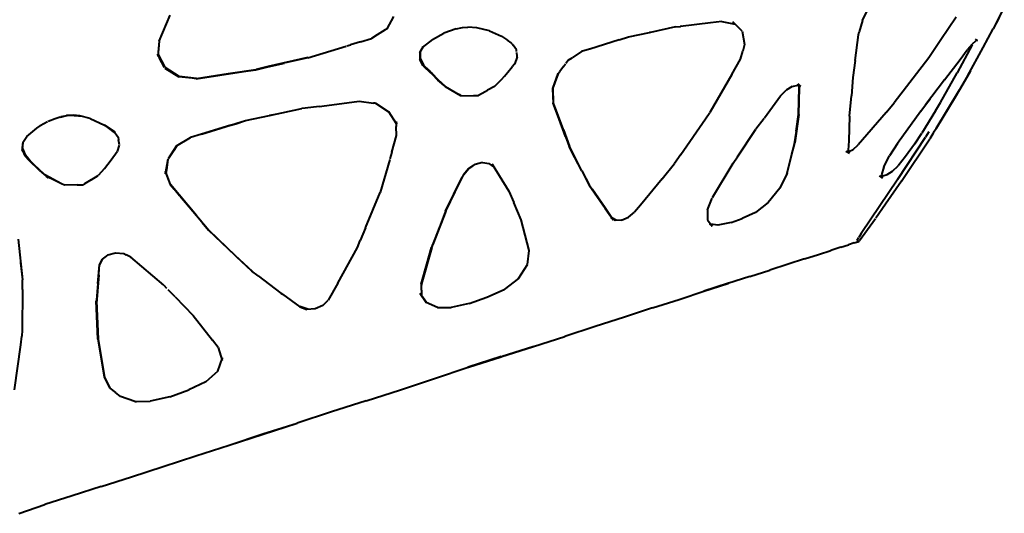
# Model space of a CAD drawing. Header units: millimetres. Extents: x -169 to 160, y 1304 to 2115.
# Tile 2 of 5: x -58 to 155, y 1318 to 1425. Entities that reach past the tile are written whole.
import ezdxf

# ---------------------------------------------------------------- set-up
doc = ezdxf.new("R2010")
doc.units = ezdxf.units.MM
doc.layers.add('G-IMPT', color=7, linetype='Continuous', lineweight=40)

# ---------------------------------------------------------------- blocks, each defined once
blk = doc.blocks.new('ZAHA LIGHT white pendant leftview')
at = {"layer": 'G-IMPT', "color": 250, "true_color": 0x404040}
for p, q in [((123.92, -690.11), (125.54, -686.77)), ((154.55, -687.25), (152.16, -691.92)), ((-28.08, -694.63), (-25.71, -688.96)), ((21.14, -691.93), (22.61, -689.27)), ((144.12, -689.39), (140.86, -694.32)), ((37.46, -691.65), (38.63, -691.57)), ((40.53, -691.71), (38.63, -691.57)), ((83.45, -691.52), (78.05, -692.72)), ((83.45, -691.52), (84.54, -691.41)), ((91.05, -690.65), (84.54, -691.41)), ((84.78, -691.38), (84.54, -691.41)), ((93.53, -690.33), (91.05, -690.65)), ((93.53, -690.33), (96.38, -690.92)), ((96.38, -690.92), (95.89, -690.44)), ((97.89, -692.47), (95.89, -690.44)), ((123.92, -690.11), (123.19, -692.63)), ((153.42, -689.51), (152.14, -691.92)), ((19.04, -693.24), (17.76, -694.04)), ((20.73, -692.18), (19.04, -693.24)), ((21.14, -691.93), (20.73, -692.18)), ((30.97, -694.24), (33.4, -692.88)), ((36.05, -691.93), (33.4, -692.88)), ((36.05, -691.93), (37.46, -691.65)), ((43.31, -692.37), (40.53, -691.71)), ((43.31, -692.37), (45.89, -693.55)), ((45.89, -693.55), (47.2, -694.42)), ((71.34, -694.36), (73.31, -693.71)), ((73.31, -693.71), (77.84, -692.76)), ((78.05, -692.72), (77.84, -692.76)), ((97.89, -692.47), (98.42, -695.31)), ((122.34, -698.82), (123.01, -693.27)), ((123.01, -693.27), (123.19, -692.63)), ((149.97, -696.01), (152.16, -691.92)), ((-28.08, -694.63), (-28.37, -697.91)), ((-28.3, -697.76), (-28.03, -694.63)), ((4.03, -698.21), (12.32, -695.71)), ((12.48, -695.66), (13.25, -695.42)), ((15.4, -694.75), (13.25, -695.42)), ((15.4, -694.75), (17.76, -694.04)), ((28.2, -697.1), (28.96, -695.83)), ((30.97, -694.24), (28.75, -696.02)), ((28.75, -696.02), (28.96, -695.83)), ((47.94, -694.97), (47.2, -694.42)), ((48.21, -695.19), (47.94, -694.97)), ((48.21, -695.19), (48.43, -695.5)), ((49.1, -696.47), (48.43, -695.5)), ((71.34, -694.36), (65, -696.32)), ((98.42, -695.31), (98.03, -696.75)), ((140.86, -694.32), (138.22, -698.2)), ((147.58, -695.4), (144.39, -701.47)), ((146.64, -696.35), (147.58, -695.25)), ((148.33, -694.6), (147.58, -695.25)), ((148.73, -694.5), (148.33, -694.22)), ((148.38, -694.6), (148.33, -694.6)), ((148.73, -694.5), (148.43, -694.58)), ((-28.47, -697.45), (-28.37, -697.91)), ((-28.47, -697.45), (-28.08, -698.18)), ((-28.34, -697.5), (-26.91, -700.23)), ((28.2, -697.1), (28.22, -698.57)), ((28.27, -696.99), (28.29, -698.33)), ((49.15, -696.87), (49.1, -696.47)), ((49.25, -697.86), (49.19, -697.09)), ((49.26, -698.08), (49.25, -697.86)), ((63.19, -696.88), (61.12, -698.2)), ((64.92, -696.35), (63.19, -696.88)), ((97.5, -698.52), (98.03, -696.75)), ((144.99, -698.57), (146.54, -696.49)), ((146.64, -696.35), (146.54, -696.49)), ((146.58, -702.17), (149.97, -696.01)), ((-26.96, -700.35), (-28.08, -698.18)), ((-4.52, -700.13), (-7.18, -700.75)), ((-4.59, -700.2), (-1.05, -699.38)), ((4.03, -698.16), (-4.52, -700.13)), ((4.03, -698.21), (-0.85, -699.34)), ((28.96, -699.92), (28.22, -698.57)), ((28.29, -698.33), (28.92, -699.6)), ((28.92, -699.6), (29.02, -699.8)), ((28.96, -699.92), (30.56, -701.47)), ((30.21, -700.99), (29.02, -699.8)), ((48.66, -699.56), (48.21, -700.15)), ((49.26, -698.08), (48.66, -699.56)), ((59.27, -700.1), (58.49, -701.17)), ((59.27, -700.1), (59.7, -699.51)), ((59.77, -699.41), (60.28, -698.71)), ((60.28, -698.71), (61.12, -698.2)), ((95.65, -701.85), (97.5, -698.52)), ((122.34, -698.82), (121.8, -702.5)), ((138.22, -698.2), (130.77, -707.97)), ((141.59, -702.95), (144.99, -698.57)), ((-26.91, -700.43), (-23.89, -702.33)), ((-23.82, -702.25), (-26.85, -700.34)), ((-20.03, -702.67), (-23.82, -702.25)), ((-20.09, -702.75), (-9.89, -701.21)), ((-20.03, -702.67), (-13.19, -701.64)), ((-13.19, -701.64), (-7.19, -700.76)), ((-9.89, -701.21), (-7.26, -700.82)), ((-7.2, -700.81), (-4.59, -700.2)), ((30.55, -701.33), (30.21, -700.99)), ((30.55, -701.33), (30.87, -701.62)), ((30.56, -701.47), (30.76, -701.64)), ((30.98, -701.86), (30.76, -701.64)), ((32.17, -702.95), (30.87, -701.62)), ((32.13, -703.04), (30.98, -701.86)), ((46.55, -702.16), (45.75, -703.07)), ((46.55, -702.16), (47.28, -701.35)), ((47.28, -701.35), (48.21, -700.15)), ((58.09, -701.64), (56.88, -704.9)), ((56.94, -704.88), (58.15, -701.63)), ((58.09, -701.64), (58.49, -701.17)), ((95.65, -701.85), (90.93, -710.06)), ((140.75, -707.88), (144.39, -701.47)), ((146.58, -702.17), (144.84, -705.18)), ((146.87, -701.68), (146.58, -702.17)), ((147.23, -701.03), (146.87, -701.68)), ((-20.95, -702.64), (-23.89, -702.33)), ((-20.09, -702.75), (-20.95, -702.64)), ((33.46, -704.22), (32.13, -703.04)), ((33.85, -704.5), (32.17, -702.95)), ((33.46, -704.22), (33.77, -704.52)), ((44.37, -704.42), (46.02, -702.8)), ((45.75, -703.07), (46.02, -702.8)), ((108.67, -704.4), (109.93, -704.15)), ((110.59, -704.4), (109.93, -704.15)), ((110.59, -704.4), (109.96, -703.87)), ((110.28, -704.7), (109.96, -703.87)), ((109.98, -704.15), (110.18, -704.67)), ((121.8, -702.5), (121.5, -706.45)), ((141.59, -702.95), (137.53, -708.42)), ((37.11, -706.42), (33.77, -704.52)), ((33.85, -704.5), (36.74, -706.17)), ((37.1, -706.4), (36.74, -706.17)), ((37.11, -706.42), (39.8, -706.37)), ((39.8, -706.37), (40.88, -706.39)), ((42.36, -705.55), (40.88, -706.39)), ((42.83, -705.28), (42.36, -705.55)), ((44.37, -704.42), (42.87, -705.25)), ((56.88, -704.9), (57.05, -708.06)), ((56.94, -704.88), (57.07, -707.89)), ((102.74, -711.2), (106.21, -706.43)), ((106.21, -706.43), (107.39, -705.22)), ((108.67, -704.4), (107.39, -705.22)), ((110.06, -710.52), (110.18, -704.67)), ((110.16, -710.47), (110.28, -704.7)), ((121.06, -710.84), (121.5, -706.45)), ((139.8, -713.51), (144.84, -705.18)), ((144.84, -705.18), (143.96, -706.72)), ((6.5, -708.75), (11.37, -708.11)), ((11.37, -708.11), (15.09, -707.61)), ((15.09, -707.61), (18.22, -708.01)), ((18.61, -708.05), (18.22, -708.01)), ((18.61, -708.05), (21.39, -709.81)), ((58.35, -711.52), (57.05, -708.06)), ((57.7, -709.55), (57.07, -707.89)), ((129.05, -710.03), (130.77, -707.97)), ((136.5, -709.78), (137.53, -708.42)), ((137.55, -708.42), (138.54, -707.11)), ((139.66, -709.69), (140.75, -707.88)), ((143.96, -706.72), (139.8, -713.51)), ((-49.53, -711.04), (-48.13, -710.73)), ((-47.57, -710.69), (-49.35, -710.99)), ((-47.43, -710.69), (-48.13, -710.73)), ((-47.34, -710.68), (-47.57, -710.69)), ((-46.68, -710.66), (-47.43, -710.69)), ((-44.65, -710.94), (-47.34, -710.68)), ((-45.24, -710.79), (-46.68, -710.66)), ((-9.43, -711.8), (-4.27, -710.72)), ((-4.27, -710.72), (2.75, -709.19)), ((-3.47, -710.55), (-4.27, -710.72)), ((3.41, -709.12), (2.75, -709.19)), ((6.5, -708.75), (3.41, -709.12)), ((21.39, -709.81), (21.52, -709.88)), ((23.2, -712.5), (21.52, -709.88)), ((59.27, -713.83), (57.7, -709.55)), ((89.97, -711.46), (90.93, -710.06)), ((110.16, -710.47), (109.27, -716.59)), ((109.57, -714.06), (110.06, -710.52)), ((129.05, -710.03), (122.93, -717.08)), ((136.5, -709.78), (131.45, -716.76)), ((139.66, -709.69), (136.7, -714.54)), ((-52.24, -712.07), (-53.86, -712.96)), ((-50.62, -711.45), (-52.13, -712.01)), ((-49.53, -711.04), (-50.62, -711.45)), ((-43.02, -711.36), (-45.24, -710.79)), ((-43.02, -711.36), (-39.9, -712.76)), ((-37.65, -714.31), (-39.9, -712.76)), ((-39.9, -712.81), (-39.28, -713.26)), ((-18.94, -714.72), (-9.43, -711.8)), ((-12.63, -712.82), (-18.94, -714.72)), ((-12.63, -712.82), (-11.56, -712.49)), ((-11.56, -712.49), (-9.43, -711.81)), ((23.09, -711.98), (23.2, -712.5)), ((23.09, -711.98), (23.13, -713.07)), ((59.7, -715.24), (58.35, -711.52)), ((84.66, -719.11), (89.97, -711.46)), ((102.62, -711.36), (100.86, -713.68)), ((121.06, -710.84), (120.94, -716.22)), ((-56.74, -715.23), (-54.57, -713.41)), ((-54.57, -713.41), (-53.86, -712.96)), ((-37.75, -714.36), (-39.28, -713.26)), ((-37.65, -714.31), (-37.93, -714.11)), ((-37.93, -714.11), (-36.97, -715.4)), ((-18.94, -714.72), (-21.33, -715.44)), ((22.2, -718.63), (23.21, -715.02)), ((23.21, -715.02), (23.13, -713.07)), ((59.27, -713.83), (60.55, -717.39)), ((96.85, -719.67), (100.86, -713.68)), ((109.57, -714.06), (109.15, -716.81)), ((135.18, -716.87), (136.7, -714.54)), ((137.57, -715.3), (138.29, -714.18)), ((139.11, -714.64), (138.42, -715.72)), ((139.28, -714.34), (139.11, -714.64)), ((139.28, -714.34), (139.8, -713.51)), ((-57.59, -716.51), (-57.72, -718.04)), ((-57.65, -717.84), (-57.59, -716.89)), ((-57.59, -716.51), (-56.74, -715.23)), ((-57.59, -716.89), (-57.53, -716.54)), ((-36.73, -717.13), (-37.2, -718.51)), ((-36.97, -715.4), (-36.9, -716)), ((-36.69, -717.02), (-36.9, -716)), ((-24.37, -717.3), (-21.33, -715.44)), ((59.7, -715.24), (60.48, -717.39)), ((109.15, -716.81), (107.44, -723.45)), ((108.66, -719.08), (109.25, -716.66)), ((120.94, -716.22), (120.83, -718.21)), ((121.88, -718.05), (122.93, -717.08)), ((131.45, -716.76), (129.73, -719.42)), ((131.57, -724.48), (137.5, -715.42)), ((132.35, -724.92), (138.42, -715.72)), ((135.15, -716.92), (133.21, -719.58)), ((-57.56, -718.41), (-57.72, -718.04)), ((-57.65, -717.84), (-57.06, -719.21)), ((-57.56, -718.41), (-57.11, -719.41)), ((-56.25, -720.18), (-57.06, -719.21)), ((-38.5, -720.32), (-37.2, -718.51)), ((-26.11, -720.04), (-24.95, -718.28)), ((-24.37, -717.3), (-25.68, -719.3)), ((-24.31, -717.3), (-24.95, -718.28)), ((22.2, -718.63), (21.77, -720.11)), ((60.94, -718.26), (60.48, -717.39)), ((63.27, -722.68), (60.55, -717.39)), ((63.21, -722.69), (60.94, -718.26)), ((84.66, -719.11), (83.26, -721.1)), ((107.59, -723.2), (108.66, -719.08)), ((120.33, -718.41), (121.06, -718.88)), ((120.33, -718.41), (120.66, -718.47)), ((120.96, -718.52), (120.66, -718.47)), ((121.06, -718.88), (120.83, -718.21)), ((120.96, -718.52), (121.88, -718.05)), ((-57.11, -719.41), (-56.29, -720.34)), ((-53.99, -722.61), (-56.29, -720.34)), ((-56.25, -720.18), (-55.66, -720.85)), ((-55.66, -720.85), (-55.28, -721.23)), ((-55.28, -721.23), (-54.01, -722.48)), ((-39.96, -722.19), (-38.5, -720.32)), ((-26.73, -723.3), (-26.19, -720.06)), ((-26.21, -720.2), (-26.54, -722.43)), ((-25.68, -719.3), (-26.19, -720.06)), ((21.74, -720.2), (19.67, -727.35)), ((40.15, -721.31), (39.71, -721.6)), ((41.76, -720.88), (40.15, -721.31)), ((41.76, -720.88), (43.21, -721.08)), ((44.24, -721.83), (43.21, -721.08)), ((44.24, -721.83), (43.87, -721.27)), ((43.87, -721.27), (47.47, -727.05)), ((80.58, -724.4), (83.26, -721.1)), ((91.49, -728.46), (95.92, -721.05)), ((95.92, -721.05), (96.85, -719.67)), ((128.51, -721.79), (129.73, -719.42)), ((133.21, -719.58), (131.6, -721.58)), ((-52.97, -723.38), (-54.01, -722.48)), ((-53.99, -722.61), (-53.05, -723.4)), ((-53.05, -723.4), (-52.13, -724.16)), ((-52.22, -724.03), (-52.97, -723.38)), ((-39.96, -722.19), (-41.27, -723.72)), ((-26.84, -722.79), (-25.71, -725.64)), ((-26.84, -722.79), (-26.73, -723.3)), ((-25.64, -725.62), (-26.68, -723)), ((-26.54, -722.43), (-26.66, -723.25)), ((35.89, -727.25), (37.7, -723.5)), ((37.63, -723.5), (37.37, -724.05)), ((37.63, -723.5), (38.68, -722.23)), ((37.7, -723.5), (38.74, -722.23)), ((38.68, -722.23), (39.71, -721.6)), ((63.21, -722.69), (64.83, -725.88)), ((63.27, -722.68), (64.89, -725.87)), ((107.59, -723.2), (106.04, -726.46)), ((128.51, -721.79), (128.01, -723.51)), ((128.24, -724.24), (128.01, -723.51)), ((128.32, -723.78), (129.26, -723.46)), ((129.26, -723.46), (130.38, -722.78)), ((130.38, -722.78), (131.6, -721.58)), ((-49.21, -725.48), (-52.83, -723.54)), ((-52.13, -724.16), (-52.49, -723.9)), ((-50.79, -724.72), (-52.49, -723.9)), ((-49.21, -725.48), (-50.79, -724.72)), ((-48.59, -725.79), (-49.21, -725.48)), ((-44.22, -725.51), (-44.57, -725.74)), ((-42.78, -724.59), (-44.22, -725.51)), ((-42.78, -724.59), (-41.27, -723.72)), ((-25.71, -725.64), (-24.87, -726.66)), ((-20.07, -732.33), (-25.64, -725.62)), ((33.77, -731.4), (37.37, -724.05)), ((80.58, -724.4), (75.9, -730.08)), ((131.57, -724.48), (123.63, -736.26)), ((127.51, -723.73), (128.24, -724.24)), ((132.35, -724.92), (128.9, -729.91)), ((-45.83, -725.73), (-48.59, -725.79)), ((-45.83, -725.73), (-45.07, -725.73)), ((-45.07, -725.73), (-44.57, -725.74)), ((-23.69, -728.09), (-24.87, -726.66)), ((16.5, -735.02), (19.67, -727.35)), ((33.84, -731.39), (35.89, -727.25)), ((47.47, -727.05), (48.53, -729.51)), ((68.28, -730.8), (64.83, -725.88)), ((64.89, -725.87), (65.51, -726.75)), ((68.27, -730.69), (65.51, -726.75)), ((106.04, -726.46), (103.51, -729.56)), ((-18.83, -733.89), (-23.65, -728.14)), ((50.14, -733.28), (48.53, -729.51)), ((90.43, -731.1), (91.44, -728.57)), ((103.51, -729.56), (100.74, -731.69)), ((128.9, -729.91), (126.81, -732.91)), ((33.84, -731.39), (31.06, -738.59)), ((33.77, -731.4), (32.6, -734.48)), ((69.89, -733.04), (68.27, -730.69)), ((68.28, -730.8), (69.99, -733.27)), ((73.3, -732.72), (74.62, -731.6)), ((75.46, -730.6), (74.62, -731.6)), ((75.9, -730.08), (75.47, -730.59)), ((90.43, -731.1), (90.41, -733.29)), ((100.74, -731.69), (97.91, -733.01)), ((-20.07, -732.33), (-17.37, -735.54)), ((-18.83, -733.89), (-17.44, -735.55)), ((51.85, -739.91), (50.14, -733.28)), ((70.49, -733.39), (69.51, -732.78)), ((69.51, -732.78), (69.99, -733.27)), ((70.68, -733.37), (69.7, -732.85)), ((71.84, -733.36), (70.49, -733.39)), ((71.84, -733.36), (73.3, -732.72)), ((90.41, -733.29), (91.44, -734.68)), ((90.83, -734.17), (91.44, -734.68)), ((90.83, -734.17), (91.04, -734.21)), ((95.52, -733.85), (92.65, -734.45)), ((95.52, -733.85), (97.91, -733.01)), ((126.69, -733.07), (123.23, -737.82)), ((-11.71, -741), (-17.44, -735.55)), ((-17.37, -735.54), (-11.65, -740.98)), ((16.5, -735.02), (15.35, -737.74)), ((32.54, -734.62), (30.72, -739.3)), ((92.65, -734.45), (91.09, -734.22)), ((123.63, -736.26), (123.08, -737.11)), ((-58.56, -737.5), (-57.62, -746.28)), ((14.73, -739.24), (15.35, -737.74)), ((122.11, -738.26), (120.89, -738.66)), ((122.11, -738.26), (122.85, -738.02)), ((122.77, -737.71), (123.08, -737.11)), ((123.1, -737.94), (122.77, -737.71)), ((122.85, -738.02), (123.1, -737.94)), ((122.86, -738.02), (123.1, -737.94)), ((123.1, -737.94), (123.23, -737.82)), ((-39.2, -740.86), (-37.52, -740.42)), ((-37.52, -740.42), (-35.74, -740.6)), ((10.48, -746.98), (14.73, -739.24)), ((30.79, -739.3), (28.59, -747.16)), ((29.74, -742.84), (30.72, -739.3)), ((30.79, -739.3), (31.06, -738.59)), ((51.49, -742.96), (51.85, -739.91)), ((114.41, -740.76), (117.03, -739.91)), ((119.19, -739.21), (117.03, -739.91)), ((119.19, -739.21), (120.89, -738.66)), ((-58.05, -742.59), (-57.62, -746.28)), ((-40.46, -741.79), (-41.04, -743.05)), ((-40.98, -743.05), (-40.39, -741.78)), ((-39.58, -741.15), (-40.46, -741.79)), ((-39.2, -740.86), (-39.58, -741.15)), ((-35.74, -740.6), (-35.23, -740.85)), ((-34.24, -741.33), (-35.23, -740.85)), ((-27.09, -747.44), (-34.24, -741.33)), ((-11.71, -741), (-11.36, -741.33)), ((-11.65, -740.99), (-8.02, -744.38)), ((-8.08, -744.4), (-11.36, -741.33)), ((111.35, -741.75), (107.84, -742.89)), ((111.35, -741.75), (114.41, -740.76)), ((-41.37, -747.06), (-41.04, -743.05)), ((-41.14, -745.05), (-40.98, -743.05)), ((-6.75, -745.41), (-8.08, -744.4)), ((28.53, -747.17), (29.74, -742.84)), ((49.52, -746), (51.49, -742.96)), ((99.55, -745.57), (103.87, -744.14)), ((107.84, -742.89), (103.87, -744.14)), ((-57.66, -748.39), (-57.62, -746.28)), ((-41.15, -745.2), (-41.66, -751.39)), ((-6.75, -745.41), (-1.78, -749.12)), ((49.52, -746), (46.42, -748.35)), ((99.52, -745.58), (94.76, -747.06)), ((-57.66, -748.39), (-57.75, -757.15)), ((-41.37, -747.06), (-41.72, -751.56)), ((-27.09, -747.44), (-26.5, -748.06)), ((-26.22, -748.35), (-25.97, -748.61)), ((-24.68, -749.96), (-25.97, -748.61)), ((10.48, -746.98), (8.44, -750.64)), ((28.53, -747.17), (28.61, -749.69)), ((28.59, -747.16), (28.6, -747.44)), ((28.66, -749.68), (28.6, -747.44)), ((42.68, -750.02), (46.42, -748.35)), ((84.28, -750.52), (89.8, -748.65)), ((94.91, -747), (89.64, -748.69)), ((89.64, -748.69), (94.76, -747.06)), ((89.8, -748.65), (94.91, -747)), ((-41.38, -759.09), (-41.72, -750.78)), ((-41.72, -751.56), (-41.72, -750.78)), ((-41.66, -750.78), (-41.66, -751.39)), ((-41.66, -750.78), (-41.32, -759.09)), ((-24.68, -749.96), (-20.78, -753.98)), ((-1.78, -749.12), (-1.46, -749.36)), ((-1.46, -749.36), (2.26, -752.08)), ((7.26, -751.84), (8.44, -750.64)), ((28.25, -749.14), (29.61, -751.14)), ((28.25, -749.14), (28.61, -749.69)), ((28.6, -749.57), (29.66, -751.13)), ((32.01, -752.27), (29.61, -751.14)), ((38.88, -751.36), (42.68, -750.02)), ((78.5, -752.36), (84.28, -750.52)), ((2.26, -752.08), (3.82, -752.66)), ((4.02, -752.64), (2.32, -752.07)), ((5.61, -752.57), (3.82, -752.66)), ((7.25, -751.84), (5.61, -752.57)), ((32.01, -752.27), (34.99, -752.25)), ((38.88, -751.36), (34.99, -752.25)), ((78.5, -752.36), (72.47, -754.35)), ((-20.78, -753.98), (-16.59, -759.34)), ((72.47, -754.35), (66.15, -756.39)), ((-57.75, -757.15), (-57.76, -758.47)), ((66.15, -756.39), (59.55, -758.5)), ((-58.04, -760.36), (-57.76, -758.47)), ((-41.38, -759.09), (-40.01, -767.33)), ((-41.32, -759.09), (-39.96, -767.32)), ((-15.37, -760.89), (-16.59, -759.34)), ((52.76, -760.7), (59.55, -758.5)), ((-59.39, -770.09), (-58.04, -760.36)), ((-15.37, -760.89), (-14.46, -763.75)), ((45.75, -762.91), (52.76, -760.7)), ((52.83, -760.71), (46.03, -762.88)), ((-15.4, -766.06), (-14.45, -763.17)), ((-14.46, -763.75), (-14.45, -763.17)), ((38.59, -765.18), (45.83, -762.88)), ((38.59, -765.18), (45.75, -762.91)), ((45.83, -762.88), (38.68, -765.19)), ((38.73, -765.18), (45.83, -762.95)), ((-15.4, -766.06), (-17.99, -768.34)), ((31.39, -767.63), (38.68, -765.19)), ((-40.01, -767.33), (-38.79, -769.69)), ((-39.96, -767.32), (-38.74, -769.68)), ((24.05, -770.04), (31.39, -767.63)), ((-38.79, -769.69), (-37.58, -770.64)), ((-25.81, -771.55), (-21.68, -770.08)), ((-17.99, -768.34), (-21.68, -770.08)), ((16.63, -772.44), (24.05, -770.04)), ((-36.44, -771.54), (-37.58, -770.64)), ((-33.35, -772.57), (-36.44, -771.54)), ((-25.81, -771.55), (-30.06, -772.51)), ((16.63, -772.44), (9.17, -774.83)), ((-33.35, -772.57), (-33.01, -772.57)), ((-33.01, -772.57), (-30.06, -772.51)), ((9.17, -774.83), (1.73, -777.27)), ((-5.68, -779.62), (1.73, -777.27)), ((-5.63, -779.65), (1.73, -777.27)), ((-13, -782.04), (-5.68, -779.62)), ((-12.95, -782.03), (-5.63, -779.65)), ((-20.2, -784.38), (-13, -782.04)), ((-27.23, -786.66), (-20.2, -784.38)), ((-34.06, -788.87), (-27.23, -786.66)), ((-40.62, -790.97), (-34.06, -788.87)), ((-40.62, -790.97), (-46.91, -793.04)), ((-46.91, -793.04), (-52.83, -794.91)), ((-58.47, -796.8), (-52.83, -794.91))]:
    blk.add_line(p, q, dxfattribs=at)

msp = doc.modelspace()

# ---------------------------------------------------------------- block references
msp.add_blockref('ZAHA LIGHT white pendant leftview', (0, 2115.18))

doc.saveas('drawing.dxf')
